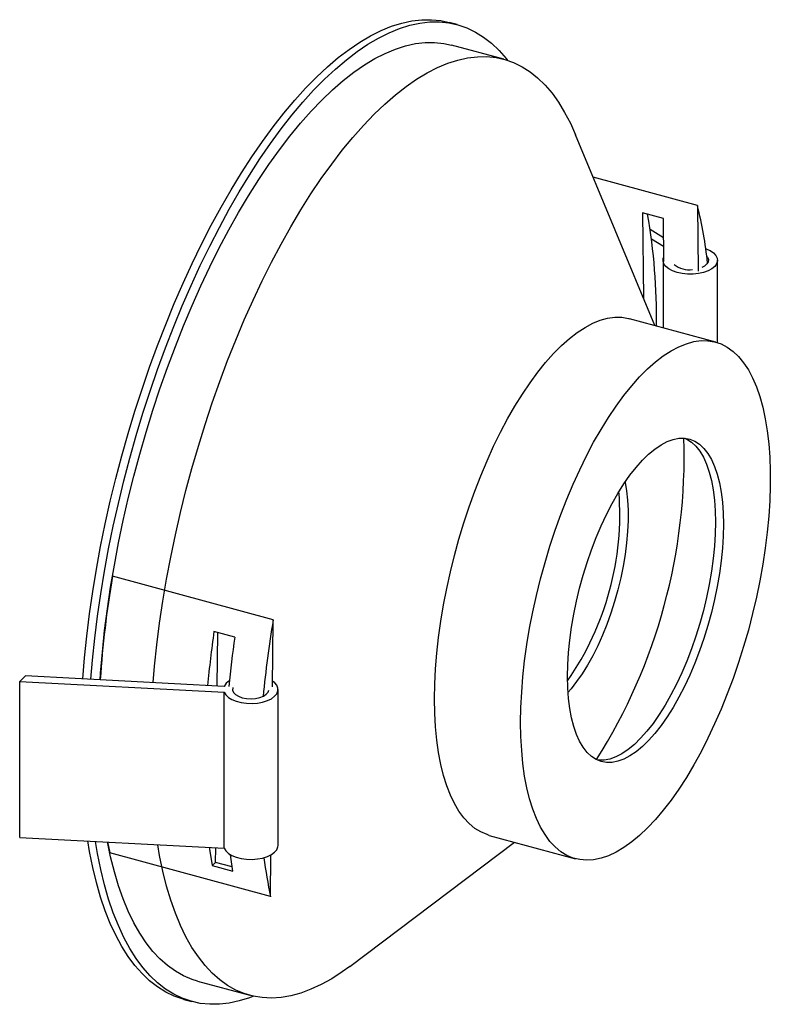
# Paper-space layout '_Trimétrica' of a CAD drawing. Header units: millimetres. Extents: x -26 to 56, y -127 to -18.
import ezdxf

# ---------------------------------------------------------------- set-up
doc = ezdxf.new("R2010")
doc.units = ezdxf.units.MM

psp = doc.layouts.new('_Trimétrica')

# ---------------------------------------------------------------- linework, layer by layer
at = {"color": 7, "linetype": 'Continuous', "lineweight": 25}
for p, q in [((21.76, -18.94), (20.88, -18.7)), ((26.9, -22.75), (21.15, -21.19)), ((43.49, -52.01), (34.78, -31.05)), ((48.2, -38.83), (36.72, -35.71)), ((48.2, -38.83), (48.27, -46.02)), ((44.44, -40.25), (42.16, -39.62)), ((42.16, -39.62), (42.25, -49.02)), ((44.49, -44.99), (44.44, -40.25)), ((42.97, -41.42), (44.46, -42.33)), ((44.47, -43.33), (43.13, -42.51)), ((44.4, -44.83), (44.4, -52.25)), ((50.4, -53.89), (50.4, -44.83)), ((50.2, -53.83), (40.73, -51.26)), ((1.52, -84.38), (-16.17, -79.57)), ((1.45, -91.71), (1.52, -84.38)), ((-2.71, -86.27), (-5, -85.65)), ((-4.63, -91.64), (-4.57, -85.76)), ((-25.73, -90.51), (-26.36, -91.13)), ((-3.87, -91.68), (-25.73, -90.51)), ((-26.36, -91.13), (-3.88, -92.32)), ((-26.36, -108.27), (-26.36, -91.13)), ((-3.88, -109.47), (-3.88, -92.32)), ((2.06, -109.16), (2.06, -92.01)), ((25.29, -108.05), (34.76, -110.62)), ((-26.36, -108.27), (-3.88, -109.47)), ((-16.7, -108.78), (-16.46, -109.98)), ((9.94, -122.46), (28.05, -108.8)), ((1.23, -114.79), (-16.46, -109.98)), ((-4.82, -111.02), (-4.8, -109.42)), ((1.23, -114.79), (1.27, -110.2)), ((-5.18, -111.38), (-4.82, -111.02)), ((-5.18, -111.38), (-2.9, -112)), ((-2.98, -111.52), (-4.82, -111.02)), ((-6.81, -124.07), (-1.06, -125.63)), ((-8.3, -126.08), (-7.42, -126.32))]:
    psp.add_line(p, q, dxfattribs=at)
at = {"color": 7, "linetype": 'Continuous', "lineweight": 25, "flags": 128}
for points in [[(-19.42, -90.85), (-19.23, -88.54), (-18.99, -86.14), (-18.69, -83.71), (-18.33, -81.26), (-17.92, -78.79), (-17.46, -76.31), (-16.96, -73.82), (-16.4, -71.32), (-15.79, -68.83), (-15.13, -66.35), (-14.43, -63.87), (-13.69, -61.42), (-12.9, -58.99), (-12.07, -56.59), (-11.2, -54.22), (-10.3, -51.89), (-9.36, -49.61), (-8.39, -47.37), (-7.38, -45.19), (-6.35, -43.06), (-5.29, -41), (-4.2, -39), (-3.09, -37.08), (-1.96, -35.23), (-0.82, -33.46), (0.34, -31.77), (1.52, -30.17), (2.7, -28.66), (3.89, -27.24), (5.09, -25.92), (6.29, -24.7), (7.49, -23.58), (8.68, -22.57), (9.87, -21.66), (11.06, -20.86), (12.23, -20.17), (13.39, -19.59), (14.54, -19.12), (15.67, -18.77), (16.77, -18.53), (17.86, -18.41), (18.92, -18.4), (19.96, -18.5), (20.88, -18.7)], [(-18.53, -90.9), (-18.35, -88.78), (-18.1, -86.38), (-17.8, -83.95), (-17.45, -81.5), (-17.04, -79.03), (-16.58, -76.55), (-16.07, -74.06), (-15.51, -71.56), (-14.9, -69.07), (-14.25, -66.59), (-13.55, -64.11), (-12.8, -61.66), (-12.02, -59.23), (-11.19, -56.83), (-10.32, -54.46), (-9.42, -52.13), (-8.48, -49.85), (-7.5, -47.61), (-6.5, -45.43), (-5.46, -43.3), (-4.4, -41.24), (-3.32, -39.24), (-2.21, -37.32), (-1.08, -35.47), (0.07, -33.7), (1.23, -32.01), (2.4, -30.41), (3.58, -28.9), (4.78, -27.48), (5.97, -26.16), (7.17, -24.94), (8.37, -23.82), (9.57, -22.81), (10.76, -21.9), (11.94, -21.1), (13.12, -20.41), (14.28, -19.83), (15.42, -19.36), (16.55, -19.01), (17.66, -18.77), (18.74, -18.65), (19.81, -18.64), (20.84, -18.74), (21.84, -18.97), (22.82, -19.3), (23.76, -19.75), (24.66, -20.32), (25.53, -20.99), (26.36, -21.77), (27.15, -22.67), (27.31, -22.87)], [(-17.51, -90.95), (-17.46, -90.21), (-17.26, -87.9), (-17.02, -85.54), (-16.71, -83.16), (-16.36, -80.76), (-15.95, -78.34), (-15.49, -75.9), (-14.98, -73.46), (-14.42, -71.02), (-13.81, -68.57), (-13.16, -66.14), (-12.46, -63.73), (-11.72, -61.33), (-10.93, -58.96), (-10.11, -56.62), (-9.24, -54.31), (-8.34, -52.04), (-7.4, -49.83), (-6.44, -47.66), (-5.44, -45.55), (-4.41, -43.49), (-3.36, -41.51), (-2.28, -39.59), (-1.18, -37.75), (-0.07, -35.98), (1.06, -34.3), (2.21, -32.7), (3.37, -31.19), (4.53, -29.77), (5.7, -28.45), (6.88, -27.23), (8.05, -26.1), (9.23, -25.09), (10.39, -24.18), (11.56, -23.37), (12.71, -22.68), (13.85, -22.1), (14.97, -21.63), (16.08, -21.27), (17.17, -21.03), (18.23, -20.91), (19.27, -20.89), (20.28, -21), (21.15, -21.19)], [(-11.67, -91.26), (-11.52, -89.46), (-11.27, -87.11), (-10.97, -84.73), (-10.61, -82.32), (-10.2, -79.9), (-9.74, -77.46), (-9.23, -75.02), (-8.67, -72.58), (-8.07, -70.14), (-7.41, -67.71), (-6.71, -65.29), (-5.97, -62.89), (-5.18, -60.52), (-4.36, -58.18), (-3.49, -55.87), (-2.59, -53.61), (-1.66, -51.39), (-0.69, -49.22), (0.31, -47.11), (1.34, -45.06), (2.39, -43.07), (3.47, -41.15), (4.56, -39.31), (5.68, -37.54), (6.81, -35.86), (7.96, -34.26), (9.11, -32.75), (10.28, -31.33), (11.45, -30.01), (12.63, -28.79), (13.8, -27.67), (14.97, -26.65), (16.14, -25.74), (17.3, -24.93), (18.46, -24.24), (19.59, -23.66), (20.72, -23.19), (21.83, -22.83), (22.91, -22.59), (23.98, -22.47), (25.02, -22.46), (26.03, -22.56), (27.01, -22.78), (27.97, -23.12), (28.89, -23.57), (29.77, -24.13), (30.61, -24.8), (31.42, -25.59), (32.19, -26.48), (32.91, -27.48), (33.58, -28.58), (34.22, -29.78), (34.78, -31.05)], [(49.11, -43.56), (49.12, -43.57), (49.58, -43.77), (49.95, -44.02), (50.21, -44.3), (50.36, -44.6), (50.39, -44.91), (50.3, -45.22), (50.09, -45.51), (49.77, -45.78), (49.35, -46), (48.85, -46.18), (48.3, -46.3), (47.7, -46.37), (47.1, -46.37), (46.5, -46.31), (45.95, -46.18), (45.45, -46.01), (45.03, -45.78), (44.71, -45.52), (44.5, -45.22), (44.4, -44.92), (44.43, -44.61), (44.48, -44.46)], [(49.22, -44.41), (49.29, -44.5), (49.39, -44.75), (49.37, -45.01), (49.22, -45.25), (48.96, -45.47), (48.67, -45.62)], [(19.28, -93.06), (19.3, -91.43), (19.39, -89.75), (19.52, -88.04), (19.72, -86.29), (19.96, -84.52), (20.26, -82.72), (20.61, -80.91), (21.01, -79.1), (21.46, -77.29), (21.95, -75.49), (22.49, -73.71), (23.07, -71.95), (23.69, -70.22), (24.35, -68.53), (25.04, -66.88), (25.77, -65.29), (26.52, -63.75), (27.3, -62.28), (28.11, -60.87), (28.93, -59.55), (29.77, -58.3), (30.62, -57.14), (31.49, -56.07), (32.36, -55.09), (33.23, -54.22), (34.1, -53.45), (34.96, -52.78), (35.82, -52.22), (36.67, -51.77), (37.5, -51.43), (38.31, -51.21), (39.11, -51.1), (39.88, -51.11), (40.62, -51.23), (40.73, -51.26)], [(28.74, -95.63), (28.77, -94), (28.86, -92.33), (28.99, -90.61), (29.18, -88.86), (29.43, -87.09), (29.73, -85.29), (30.08, -83.49), (30.48, -81.67), (30.92, -79.86), (31.42, -78.06), (31.96, -76.28), (32.54, -74.52), (33.16, -72.79), (33.82, -71.1), (34.51, -69.45), (35.24, -67.86), (35.99, -66.32), (36.77, -64.85), (37.58, -63.45), (38.4, -62.12), (39.24, -60.87), (40.09, -59.71), (40.96, -58.64), (41.82, -57.67), (42.7, -56.79), (43.57, -56.02), (44.43, -55.35), (45.29, -54.79), (46.14, -54.34), (46.97, -54.01), (47.78, -53.78), (48.58, -53.67), (49.34, -53.68), (50.08, -53.8), (50.79, -54.04), (51.47, -54.38), (52.11, -54.85), (52.71, -55.42), (53.27, -56.1), (53.79, -56.88), (54.26, -57.77), (54.68, -58.75), (55.06, -59.83), (55.38, -61), (55.65, -62.26), (55.87, -63.59), (56.04, -65), (56.15, -66.48), (56.2, -68.03), (56.2, -69.63), (56.15, -71.28), (56.04, -72.97), (55.87, -74.71), (55.65, -76.47), (55.38, -78.26), (55.06, -80.06), (54.68, -81.87), (54.26, -83.68), (53.79, -85.49), (53.27, -87.28), (52.71, -89.05), (52.11, -90.8), (51.47, -92.51), (50.79, -94.18), (50.08, -95.8), (49.34, -97.37), (48.58, -98.87), (47.78, -100.31), (46.97, -101.68), (46.14, -102.96), (45.29, -104.17), (44.43, -105.28), (43.57, -106.31), (42.7, -107.23), (41.82, -108.06), (40.96, -108.78), (40.09, -109.39), (39.24, -109.9), (38.4, -110.29), (37.58, -110.57), (36.77, -110.74), (35.99, -110.79), (35.24, -110.72), (34.51, -110.55), (33.82, -110.25), (33.16, -109.85), (32.54, -109.33), (31.96, -108.71), (31.42, -107.97), (30.92, -107.14), (30.48, -106.2), (30.08, -105.17), (29.73, -104.04), (29.43, -102.83), (29.18, -101.53), (28.99, -100.16), (28.86, -98.71), (28.77, -97.2), (28.74, -95.63)], [(33.91, -90.59), (33.93, -89.3), (34.02, -87.96), (34.15, -86.58), (34.35, -85.18), (34.59, -83.75), (34.89, -82.32), (35.23, -80.88), (35.62, -79.46), (36.06, -78.05), (36.54, -76.67), (37.06, -75.32), (37.61, -74.02), (38.19, -72.77), (38.8, -71.59), (39.44, -70.47), (40.09, -69.43), (40.76, -68.47), (41.44, -67.6), (42.13, -66.83), (42.82, -66.16), (43.51, -65.59), (44.19, -65.13), (44.86, -64.77), (45.52, -64.54), (46.15, -64.41), (46.76, -64.41), (47.35, -64.52), (47.9, -64.74), (48.42, -65.07), (48.89, -65.52), (49.33, -66.08), (49.72, -66.74), (50.07, -67.5), (50.36, -68.36), (50.61, -69.3), (50.8, -70.33), (50.94, -71.44), (51.02, -72.62), (51.05, -73.86), (51.02, -75.15), (50.94, -76.49), (50.8, -77.87), (50.61, -79.27), (50.36, -80.7), (50.07, -82.13), (49.72, -83.57), (49.33, -84.99), (48.89, -86.4), (48.42, -87.78), (47.9, -89.13), (47.35, -90.43), (46.76, -91.68), (46.15, -92.86), (45.52, -93.98), (44.86, -95.02), (44.19, -95.98), (43.51, -96.85), (42.82, -97.62), (42.13, -98.29), (41.44, -98.86), (40.76, -99.32), (40.09, -99.68), (39.44, -99.91), (38.8, -100.04), (38.19, -100.04), (37.61, -99.93), (37.06, -99.71), (36.54, -99.38), (36.06, -98.93), (35.62, -98.37), (35.23, -97.71), (34.89, -96.95), (34.59, -96.09), (34.35, -95.15), (34.15, -94.12), (34.02, -93.01), (33.93, -91.83), (33.91, -90.59)], [(46.84, -64.41), (47.01, -64.5), (47.53, -64.83), (48.01, -65.28), (48.45, -65.84), (48.84, -66.5), (49.18, -67.26), (49.48, -68.12), (49.72, -69.06), (49.92, -70.09), (50.05, -71.2), (50.14, -72.38), (50.17, -73.62), (50.14, -74.91), (50.05, -76.25), (49.92, -77.63), (49.72, -79.03), (49.48, -80.46), (49.18, -81.89), (48.84, -83.33), (48.45, -84.75), (48.01, -86.16), (47.53, -87.54), (47.01, -88.89), (46.46, -90.19), (45.88, -91.44), (45.27, -92.62), (44.63, -93.74), (43.98, -94.78), (43.31, -95.74), (42.63, -96.61), (41.94, -97.38), (41.25, -98.05), (40.56, -98.62), (39.88, -99.08), (39.21, -99.43), (38.55, -99.67), (37.92, -99.8), (37.31, -99.8), (37.23, -99.79)], [(40.23, -69.22), (40.24, -69.25), (40.4, -70.2), (40.51, -71.22), (40.57, -72.32), (40.57, -73.46), (40.51, -74.66), (40.4, -75.9), (40.24, -77.17), (40.02, -78.46), (39.75, -79.76), (39.44, -81.06), (39.07, -82.35), (38.67, -83.62), (38.22, -84.86), (37.74, -86.06), (37.22, -87.21), (36.67, -88.31), (36.1, -89.33), (35.51, -90.28), (34.9, -91.15), (34.28, -91.93), (33.96, -92.3)], [(-3.88, -92.32), (-3.7, -92.62), (-3.41, -92.89), (-3.01, -93.13), (-2.54, -93.32), (-1.99, -93.46), (-1.41, -93.54), (-0.8, -93.56), (-0.2, -93.51), (0.36, -93.4), (0.88, -93.24), (1.32, -93.03), (1.67, -92.77), (1.91, -92.49), (2.04, -92.18), (2.04, -91.87), (1.93, -91.56), (1.69, -91.27), (1.46, -91.09)], [(-2.91, -91.81), (-2.91, -91.84), (-2.94, -92.09), (-2.84, -92.35), (-2.61, -92.58), (-2.29, -92.77), (-1.88, -92.92)], [(-1.88, -92.92), (-1.41, -93.01), (-0.91, -93.04), (-0.41, -93.01), (0.05, -92.91), (0.45, -92.75), (0.76, -92.55), (0.97, -92.31), (1.05, -92.11)], [(25.29, -108.05), (25.04, -107.97), (24.35, -107.68), (23.69, -107.28), (23.07, -106.76), (22.49, -106.13), (21.95, -105.4), (21.46, -104.56), (21.01, -103.63), (20.61, -102.6), (20.26, -101.47), (19.96, -100.26), (19.72, -98.96), (19.52, -97.59), (19.39, -96.14), (19.3, -94.63), (19.28, -93.06)], [(-8.3, -126.08), (-8.39, -126.05), (-9.36, -125.72), (-10.3, -125.27), (-11.2, -124.7), (-12.07, -124.03), (-12.9, -123.24), (-13.69, -122.35), (-14.43, -121.35), (-15.13, -120.25), (-15.79, -119.04), (-16.4, -117.73), (-16.96, -116.33), (-17.46, -114.83), (-17.92, -113.25), (-18.33, -111.57), (-18.69, -109.81), (-18.88, -108.67)], [(-0.65, -125.73), (-1.08, -125.9), (-2.21, -126.25), (-3.32, -126.49), (-4.4, -126.61), (-5.46, -126.62), (-6.5, -126.52), (-7.5, -126.29), (-8.48, -125.96), (-9.42, -125.51), (-10.32, -124.94), (-11.19, -124.27), (-12.02, -123.48), (-12.8, -122.59), (-13.55, -121.59), (-14.25, -120.49), (-14.9, -119.28), (-15.51, -117.97), (-16.07, -116.57), (-16.58, -115.07), (-17.04, -113.49), (-17.45, -111.81), (-17.8, -110.05), (-18.03, -108.71)], [(-6.81, -124.07), (-7.4, -123.89), (-8.34, -123.49), (-9.24, -122.99), (-10.11, -122.37), (-10.93, -121.64), (-11.72, -120.8), (-12.46, -119.86), (-13.16, -118.81), (-13.81, -117.65), (-14.42, -116.4), (-14.98, -115.04), (-15.49, -113.6), (-15.95, -112.06), (-16.36, -110.43), (-16.7, -108.78)], [(9.94, -122.46), (9.11, -123.06), (7.96, -123.81), (6.81, -124.45), (5.68, -124.97), (4.56, -125.39), (3.47, -125.68), (2.39, -125.87), (1.34, -125.94), (0.31, -125.89), (-0.69, -125.73), (-1.66, -125.45), (-2.59, -125.06), (-3.49, -124.55), (-4.36, -123.93), (-5.18, -123.2), (-5.97, -122.36), (-6.71, -121.42), (-7.41, -120.37), (-8.07, -119.21), (-8.67, -117.96), (-9.23, -116.61), (-9.74, -115.16), (-10.2, -113.62), (-10.61, -111.99), (-10.97, -110.28), (-11.18, -109.08)], [(-3.88, -109.47), (-3.7, -109.76), (-3.41, -110.04), (-3.01, -110.27), (-2.54, -110.46), (-1.99, -110.6), (-1.41, -110.68), (-0.8, -110.7), (-0.2, -110.65), (0.36, -110.55), (0.88, -110.38), (1.32, -110.17), (1.67, -109.91), (1.91, -109.63), (2.04, -109.32), (2.06, -109.16)], [(-5.49, -109.38), (-5.47, -109.57), (-5.18, -111.38)], [(-2.9, -112), (-3.18, -110.19), (-3.18, -110.18)]]:
    psp.add_lwpolyline(points, dxfattribs=at)
at = {"color": 7, "linetype": 'Continuous', "lineweight": 25}
for centre, radius, start, end in [((0.38, -50.52), 49.22, 6.2832, 13.7404), ((-20.93, -51.01), 64.61, 359.0744, 10.0207), ((47.29, -43.17), 2.71, 231.8411, 277.7499), ((-15.89, -66.36), 62.62, 327.7983, 1.7927), ((7.48, -72.71), 32.17, 325.2367, 4.3543), ((94.68, -98.42), 112.43, 170.3504, 176.1913), ((115.68, -103.68), 115.78, 170.4038, 174.59), ((106.41, -101.67), 112.55, 171.8168, 174.8591), ((109.07, -102.33), 112.93, 171.8199, 174.5907), ((-2.48, -92.39), 1.57, 121.4374, 152.9928), ((50.51, -104.22), 50.4, 187.1718, 192.1116)]:
    psp.add_arc(centre, radius, start, end, dxfattribs=at)

doc.saveas('drawing.dxf')
